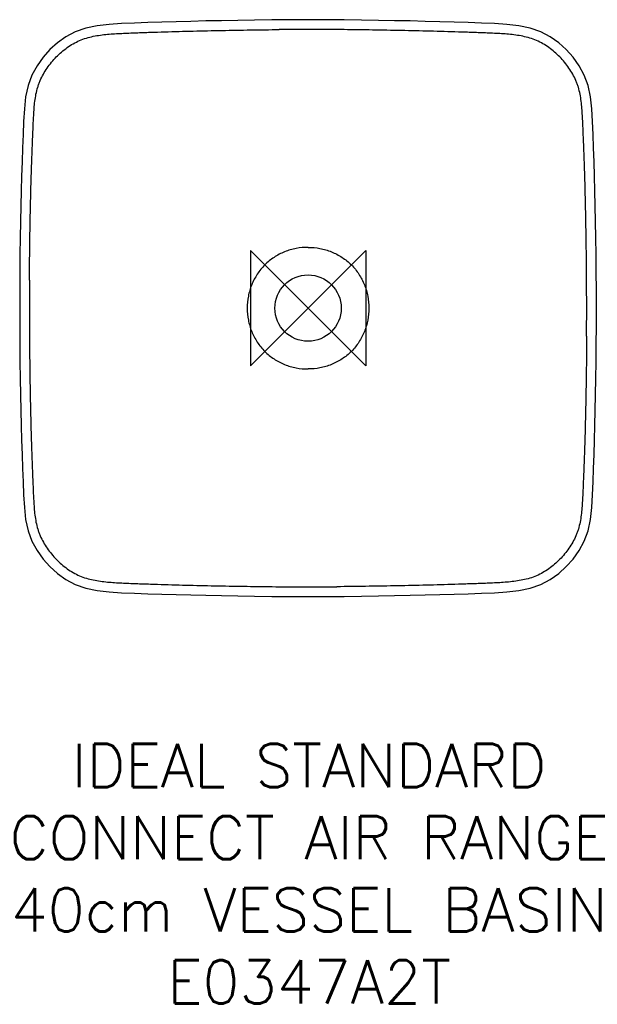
# Model space of a CAD drawing. Header units: millimetres. Extents: x -200 to 201, y -483 to 200.
import ezdxf

# ---------------------------------------------------------------- set-up
doc = ezdxf.new("R2010")
doc.units = ezdxf.units.MM
doc.header["$LTSCALE"] = 54.820741
for name, color, linetype in [('DETAIL', 2, 'CONTINUOUS'), ('ORIGIN', 6, 'CONTINUOUS'), ('Text', 7, 'CONTINUOUS')]:
    doc.layers.add(name, color=color, linetype=linetype)
doc.styles.add('Fastrack', font='simplex.shx')

# ---------------------------------------------------------------- blocks, each defined once
blk = doc.blocks.new('ORIGIN')
at = {"layer": 'ORIGIN'}
blk.add_lwpolyline([(-20, 20), (-20, -20), (20, 20), (20, -20)], close=True, dxfattribs=at)

msp = doc.modelspace()

# ---------------------------------------------------------------- linework, layer by layer
at = {"layer": 'DETAIL', "linetype": 'Continuous'}
for points in [[(0, 200.01), (-12.59, 199.97), (-25.11, 199.85), (-37.16, 199.7), (-48.77, 199.53), (-59.98, 199.33), (-70.82, 199.11), (-81.31, 198.87), (-91.5, 198.6), (-101.41, 198.32), (-111.04, 198.01), (-120.34, 197.67), (-129.31, 197.3), (-137.98, 196.77), (-146.29, 195.82), (-154.17, 194.18), (-161.46, 191.63), (-168.02, 188.15), (-173.84, 183.98), (-179.08, 179.24), (-183.79, 173.94), (-187.95, 168.08), (-191.49, 161.59), (-194.2, 154.34), (-195.88, 146.46), (-196.78, 138.15), (-197.27, 129.48), (-197.66, 120.51), (-198.04, 111.19), (-198.39, 101.54), (-198.71, 91.61), (-199, 81.41), (-199.25, 70.91), (-199.48, 60.05), (-199.66, 48.82), (-199.81, 37.19), (-199.92, 25.11), (-199.99, 12.57), (-200.01, 0)], [(200.01, 0), (199.99, 12.57), (199.92, 25.12), (199.81, 37.19), (199.66, 48.82), (199.48, 60.05), (199.25, 70.91), (199, 81.42), (198.71, 91.61), (198.39, 101.54), (198.04, 111.19), (197.66, 120.51), (197.27, 129.48), (196.78, 138.15), (195.88, 146.46), (194.19, 154.34), (191.49, 161.59), (187.95, 168.08), (183.79, 173.95), (179.08, 179.24), (173.84, 183.98), (168.01, 188.15), (161.46, 191.63), (154.17, 194.18), (146.29, 195.82), (137.98, 196.77), (129.31, 197.3), (120.34, 197.67), (111.04, 198.01), (101.41, 198.32), (91.49, 198.6), (81.31, 198.87), (70.82, 199.11), (59.98, 199.33), (48.77, 199.53), (37.15, 199.7), (25.1, 199.85), (12.59, 199.97), (0, 200.01)], [(-200.01, 0), (-199.99, -12.57), (-199.92, -25.11), (-199.81, -37.19), (-199.66, -48.82), (-199.48, -60.05), (-199.25, -70.9), (-199, -81.41), (-198.71, -91.61), (-198.39, -101.54), (-198.04, -111.19), (-197.66, -120.51), (-197.27, -129.48), (-196.78, -138.15), (-195.88, -146.46), (-194.2, -154.34), (-191.49, -161.59), (-187.95, -168.08), (-183.79, -173.94), (-179.08, -179.24), (-173.84, -183.98), (-168.02, -188.15), (-161.46, -191.63), (-154.17, -194.18), (-146.29, -195.82), (-137.98, -196.77), (-129.31, -197.3), (-120.35, -197.67), (-111.04, -198.01), (-101.41, -198.32), (-91.5, -198.6), (-81.31, -198.87), (-70.82, -199.11), (-59.98, -199.33), (-48.77, -199.53), (-37.16, -199.7), (-25.11, -199.85), (-12.59, -199.97), (0, -200.01)], [(0, -200.01), (12.59, -199.97), (25.1, -199.85), (37.15, -199.7), (48.77, -199.53), (59.98, -199.33), (70.82, -199.11), (81.31, -198.87), (91.49, -198.6), (101.41, -198.32), (111.04, -198.01), (120.34, -197.67), (129.31, -197.3), (137.98, -196.77), (146.29, -195.82), (154.17, -194.18), (161.46, -191.63), (168.01, -188.15), (173.84, -183.98), (179.08, -179.24), (183.79, -173.94), (187.95, -168.08), (191.49, -161.59), (194.19, -154.34), (195.88, -146.46), (196.78, -138.15), (197.27, -129.48), (197.66, -120.51), (198.04, -111.19), (198.39, -101.54), (198.71, -91.61), (199, -81.42), (199.25, -70.91), (199.48, -60.05), (199.66, -48.82), (199.81, -37.19), (199.92, -25.11), (199.99, -12.57), (200.01, 0)]]:
    msp.add_lwpolyline(points, dxfattribs=at)
msp.add_circle((0, 0), 23, dxfattribs=at)
for centre, radius, start, end in [((1.35, -1868.56), 2061.82, 90.03749, 90.59249), ((-1.35, -1868.46), 2061.72, 89.4075, 89.9626), ((3293.2, 0.12), 3486.46, 179.68411, 180.00198), ((-3293.2, 0.12), 3486.46, 359.99802, 0.31589), ((3293.2, -0.12), 3486.46, 179.99801, 180.31589), ((-3293.2, -0.12), 3486.46, 359.68411, 0.00199), ((1.35, 1868.56), 2061.82, 269.40751, 269.96251), ((-1.35, 1868.46), 2061.72, 270.0374, 270.5925)]:
    msp.add_arc(centre, radius, start, end, dxfattribs=at)
for points, knots in [([(-193.21, 19.34), (-193.17, 25.97), (-193.06, 39.21), (-192.76, 59.08), (-192.4, 75.64), (-192.04, 88.88), (-191.73, 98.81), (-191.38, 108.74), (-191.05, 117.01), (-190.77, 123.63), (-190.56, 128.59), (-190.31, 133.55), (-190, 138.51), (-189.53, 143.46), (-188.77, 148.37), (-187.78, 152.4), (-186.72, 155.54), (-185.48, 158.62), (-183.61, 162.32), (-180.97, 166.54), (-177.97, 170.51), (-174.65, 174.21), (-171.03, 177.62), (-167.13, 180.71), (-162.95, 183.42), (-158.5, 185.66), (-153.81, 187.34), (-148.98, 188.54), (-144.08, 189.37), (-137.5, 190.1), (-129.23, 190.58), (-119.3, 190.95), (-109.37, 191.31), (-99.44, 191.63), (-89.51, 191.91), (-76.27, 192.24), (-59.71, 192.59), (-39.84, 192.92), (-26.6, 193.09), (-19.97, 193.15)], [0, 0, 0, 0, 0.062495, 0.12499, 0.187485, 0.218732, 0.24998, 0.281228, 0.312475, 0.328099, 0.343722, 0.359346, 0.374971, 0.390597, 0.406224, 0.421854, 0.429669, 0.437484, 0.453115, 0.468745, 0.484374, 0.500004, 0.515634, 0.531264, 0.546894, 0.562519, 0.578148, 0.593776, 0.609404, 0.62503, 0.656277, 0.687525, 0.718772, 0.75002, 0.781267, 0.812515, 0.87501, 0.937505, 1, 1, 1, 1]), ([(193.21, 19.34), (193.17, 25.97), (193.06, 39.21), (192.76, 59.08), (192.4, 75.64), (192.04, 88.88), (191.73, 98.81), (191.38, 108.74), (191.05, 117.01), (190.77, 123.63), (190.56, 128.59), (190.31, 133.55), (190, 138.51), (189.53, 143.46), (188.77, 148.37), (187.78, 152.4), (186.72, 155.54), (185.48, 158.62), (183.61, 162.32), (180.97, 166.54), (177.97, 170.51), (174.65, 174.21), (171.03, 177.62), (167.13, 180.71), (162.95, 183.42), (158.5, 185.66), (153.81, 187.34), (148.98, 188.54), (144.08, 189.37), (137.5, 190.1), (129.23, 190.58), (119.3, 190.95), (109.37, 191.31), (99.44, 191.63), (89.51, 191.91), (76.27, 192.24), (59.71, 192.59), (39.84, 192.92), (26.6, 193.09), (19.97, 193.15)], [0, 0, 0, 0, 0.062495, 0.12499, 0.187485, 0.218732, 0.24998, 0.281228, 0.312475, 0.328099, 0.343722, 0.359346, 0.374971, 0.390597, 0.406224, 0.421854, 0.429669, 0.437484, 0.453115, 0.468745, 0.484374, 0.500004, 0.515634, 0.531264, 0.546894, 0.562519, 0.578148, 0.593776, 0.609404, 0.62503, 0.656277, 0.687525, 0.718772, 0.75002, 0.781267, 0.812515, 0.87501, 0.937505, 1, 1, 1, 1]), ([(0, 42.17), (-2.77, 42.17), (-8.31, 41.65), (-16.32, 39.31), (-22.5, 36.1), (-26.98, 32.84), (-30.08, 30.07), (-32.85, 26.97), (-36.11, 22.49), (-39.33, 16.32), (-41.67, 8.31), (-42.2, 2.77), (-42.2, 0)], [0, 0, 0, 0, 0.124986, 0.249954, 0.374904, 0.437454, 0.500001, 0.562548, 0.625098, 0.750048, 0.875015, 1, 1, 1, 1]), ([(0, 42.17), (2.77, 42.17), (8.31, 41.65), (16.32, 39.31), (22.5, 36.1), (26.98, 32.84), (30.08, 30.07), (32.85, 26.97), (36.11, 22.49), (39.33, 16.32), (41.67, 8.31), (42.2, 2.77), (42.2, 0)], [0, 0, 0, 0, 0.124986, 0.249954, 0.374904, 0.437454, 0.500001, 0.562548, 0.625098, 0.750048, 0.875015, 1, 1, 1, 1]), ([(-42.2, 0), (-42.2, -2.77), (-41.67, -8.31), (-39.33, -16.32), (-36.11, -22.49), (-32.85, -26.97), (-30.08, -30.07), (-26.98, -32.84), (-22.5, -36.1), (-16.32, -39.31), (-8.31, -41.65), (-2.77, -42.17), (0, -42.17)], [0, 0, 0, 0, 0.124985, 0.249952, 0.374902, 0.437452, 0.499999, 0.562546, 0.625096, 0.750047, 0.875014, 1, 1, 1, 1]), ([(42.2, 0), (42.2, -2.77), (41.67, -8.31), (39.33, -16.32), (36.11, -22.49), (32.85, -26.97), (30.08, -30.07), (26.98, -32.84), (22.5, -36.1), (16.32, -39.31), (8.31, -41.65), (2.77, -42.17), (0, -42.17)], [0, 0, 0, 0, 0.124985, 0.249952, 0.374902, 0.437452, 0.499999, 0.562546, 0.625096, 0.750047, 0.875014, 1, 1, 1, 1]), ([(-193.21, -19.34), (-193.17, -25.97), (-193.06, -39.21), (-192.76, -59.08), (-192.4, -75.64), (-192.04, -88.88), (-191.73, -98.81), (-191.38, -108.74), (-191.05, -117.01), (-190.77, -123.63), (-190.56, -128.59), (-190.31, -133.55), (-190, -138.51), (-189.53, -143.46), (-188.77, -148.37), (-187.78, -152.4), (-186.72, -155.54), (-185.48, -158.62), (-183.61, -162.32), (-180.97, -166.54), (-177.97, -170.51), (-174.65, -174.21), (-171.03, -177.62), (-167.13, -180.71), (-162.95, -183.42), (-158.5, -185.66), (-153.81, -187.34), (-148.98, -188.54), (-144.08, -189.37), (-137.5, -190.1), (-129.23, -190.58), (-119.3, -190.95), (-109.37, -191.31), (-99.44, -191.63), (-89.51, -191.91), (-76.27, -192.24), (-59.71, -192.59), (-39.84, -192.92), (-26.6, -193.09), (-19.97, -193.15)], [0, 0, 0, 0, 0.062495, 0.12499, 0.187485, 0.218732, 0.24998, 0.281228, 0.312475, 0.328099, 0.343722, 0.359346, 0.374971, 0.390597, 0.406224, 0.421854, 0.429669, 0.437484, 0.453115, 0.468745, 0.484374, 0.500004, 0.515634, 0.531264, 0.546894, 0.562519, 0.578148, 0.593776, 0.609404, 0.62503, 0.656277, 0.687525, 0.718772, 0.75002, 0.781267, 0.812515, 0.87501, 0.937505, 1, 1, 1, 1]), ([(193.21, -19.34), (193.17, -25.97), (193.06, -39.21), (192.76, -59.08), (192.4, -75.64), (192.04, -88.88), (191.73, -98.81), (191.38, -108.74), (191.05, -117.01), (190.77, -123.63), (190.56, -128.59), (190.31, -133.55), (190, -138.51), (189.53, -143.46), (188.77, -148.37), (187.78, -152.4), (186.72, -155.54), (185.48, -158.62), (183.61, -162.32), (180.97, -166.54), (177.97, -170.51), (174.65, -174.21), (171.03, -177.62), (167.13, -180.71), (162.95, -183.42), (158.5, -185.66), (153.81, -187.34), (148.98, -188.54), (144.08, -189.37), (137.5, -190.1), (129.23, -190.58), (119.3, -190.95), (109.37, -191.31), (99.44, -191.63), (89.51, -191.91), (76.27, -192.24), (59.71, -192.59), (39.84, -192.92), (26.6, -193.09), (19.97, -193.15)], [0, 0, 0, 0, 0.062495, 0.12499, 0.187485, 0.218732, 0.24998, 0.281228, 0.312475, 0.328099, 0.343722, 0.359346, 0.374971, 0.390597, 0.406224, 0.421854, 0.429669, 0.437484, 0.453115, 0.468745, 0.484374, 0.500004, 0.515634, 0.531264, 0.546894, 0.562519, 0.578148, 0.593776, 0.609404, 0.62503, 0.656277, 0.687525, 0.718772, 0.75002, 0.781267, 0.812515, 0.87501, 0.937505, 1, 1, 1, 1])]:
    msp.add_open_spline(points, degree=3, knots=knots, dxfattribs=at)

# ---------------------------------------------------------------- block references
at = {"layer": 'ORIGIN', "xscale": -2, "yscale": 2, "zscale": 2}
msp.add_blockref('ORIGIN', (0, 0), dxfattribs=at)

# ---------------------------------------------------------------- texts
at = {"layer": 'Text', "insert": (0.7, -302.17), "char_height": 30, "width": 2237.2895, "attachment_point": 2, "style": 'Fastrack'}
msp.add_mtext('IDEAL STANDARD\\PCONNECT AIR RANGE\\P40cm VESSEL BASIN\\PE0347A2T', dxfattribs=at)

doc.saveas('drawing.dxf')
